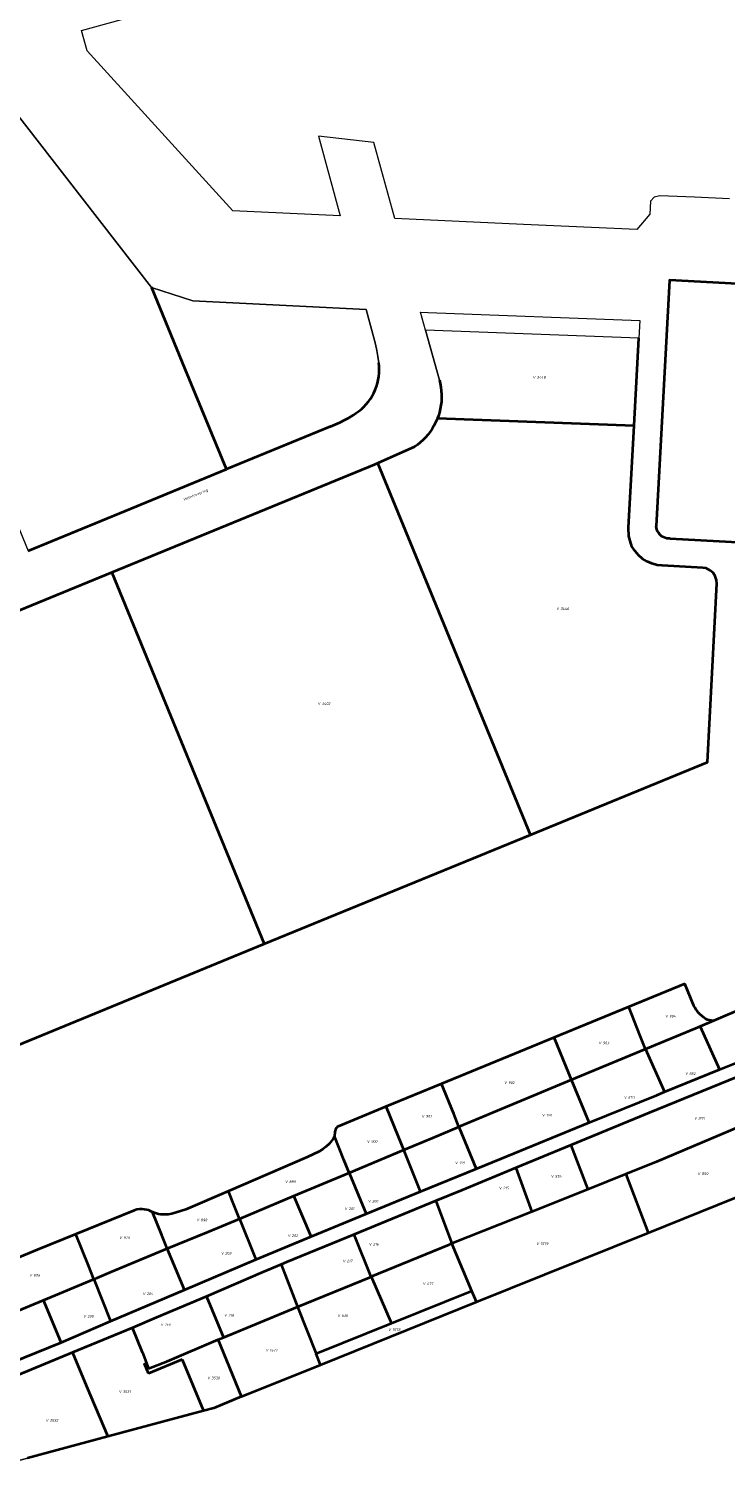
# Model space of a CAD drawing. Header units: metres. Extents: x 102498 to 104230, y 417239 to 420360.
# Tile 9 of 12: x 103312 to 103546, y 419436 to 419926. Entities that reach past the tile are written whole.
import ezdxf
from ezdxf.enums import TextEntityAlignment as Align
from ezdxf.lldxf.tags import DXFTag

# ---------------------------------------------------------------- set-up
doc = ezdxf.new("R2010")
doc.units = ezdxf.units.M
for name, color, linetype, lineweight in [('B-WE-KG-GRENS_PERCEEL-GV', 150, 'Continuous', 18), ('B-WE-KG-GRENS_PERCEEL-S @ 0.5', 150, 'Continuous', 25), ('B-WE-OG-BEBOUWING_STRAATNAAM-T18', 10, 'Continuous', 18), ('N-WE-KG-GRENS_KADASTRAAL-G', 150, 'KG-KADASTRAAL', 35)]:
    doc.layers.add(name, color=color, linetype=linetype, lineweight=lineweight)
doc.styles.add('NLCS-ISO', font='NLCS-ISO.ttf')
doc.styles.add('NLCS-ISO-ANNOTATIEF-T18', font='NLCS-ISO.ttf', dxfattribs={"height": 1.8})
doc.styles.get("Standard").update_dxf_attribs({"font": 'arial.ttf'})
tags = doc.linetypes.add('KG-KADASTRAAL', pattern='A,5.5,-2,["K",Standard,S=1.8,R=0,X=0,Y=-0.9],-2,5.5,-2,[5,NLCS.SHX,S=0.75,R=0,X=0,Y=0],-2', length=19).pattern_tags.tags
tags[6] = DXFTag(74, 10)

# ---------------------------------------------------------------- blocks, each defined once
blk = doc.blocks.new('SKG-PERCEELNUMMER-SO')
at = {"style": 'NLCS-ISO', "oblique": 10, "flags": 1}
for tag, p in [('GEMEENTECODE', (0, 2.55)), ('PERCEELGROOTTE', (0, -2.45))]:
    blk.add_attdef(tag, text='', height=1.8, dxfattribs=at).set_placement(p, align=Align.MIDDLE_CENTER)
at = {"style": 'NLCS-ISO', "oblique": 10}
blk.add_attdef('SECTIE', text='', height=1.8, dxfattribs=at).set_placement((-0.5, 0), align=Align.MIDDLE_RIGHT)
blk.add_attdef('PERCEELNUMMER', text='', height=1.8, dxfattribs=at).set_placement((0.5, 0), align=Align.MIDDLE_LEFT)

msp = doc.modelspace()

# ---------------------------------------------------------------- linework, layer by layer
at = {"layer": 'B-WE-KG-GRENS_PERCEEL-GV'}
for points in [[(103547.579, 419868.64), (103535.821, 419869.123), (103524.064, 419869.605), (103522.164, 419869.187), (103521.009, 419867.829), (103520.722, 419863.484), (103516.387, 419858.241), (103478.12, 419860.005), (103434.777, 419862.003), (103427.699, 419887.649), (103409.055, 419889.708), (103416.383, 419862.85), (103380.195, 419864.523), (103331.12, 419918.546), (103329.228, 419925.394), (103388.886, 419941.902)], [(103292.813, 419915.917), (103323.537, 419876.413), (103352.823, 419838.697), (103366.753, 419834.174), (103425.105, 419831.355), (103427.762, 419821.719), (103428.285, 419819.636), (103428.738, 419817.537), (103429.118, 419815.424), (103429.427, 419813.299), (103429.529, 419812.149), (103429.557, 419810.995), (103429.51, 419809.842), (103429.39, 419808.694), (103429.196, 419807.556), (103428.929, 419806.433), (103428.591, 419805.329), (103428.182, 419804.25), (103427.705, 419803.199), (103427.162, 419802.18), (103426.554, 419801.199), (103425.884, 419800.259), (103425.156, 419799.363), (103424.371, 419798.517), (103423.533, 419797.723), (103422.647, 419796.984), (103421.714, 419796.303), (103420.74, 419795.684), (103419.274, 419794.809), (103417.776, 419793.99), (103416.249, 419793.226), (103414.695, 419792.518), (103413.116, 419791.869), (103378.043, 419777.424), (103344.06, 419763.465), (103311.239, 419749.997)], [(103632.932, 419748.372), (103527.609, 419754.061), (103527.025, 419754.068), (103526.447, 419754.151), (103525.885, 419754.308), (103525.347, 419754.536), (103524.844, 419754.832), (103524.383, 419755.191), (103523.973, 419755.606), (103523.619, 419756.072), (103523.33, 419756.578), (103523.108, 419757.119), (103522.958, 419757.683), (103522.882, 419758.262), (103527.368, 419841.182), (103637.753, 419835.254)], [(103262.53, 419711.089), (103339.397, 419742.653), (103427.819, 419778.962), (103429.085, 419779.522), (103441.406, 419784.969), (103442.404, 419785.676), (103443.359, 419786.442), (103444.266, 419787.263), (103445.122, 419788.137), (103445.925, 419789.06), (103446.672, 419790.03), (103447.359, 419791.042), (103447.984, 419792.094), (103448.546, 419793.181), (103449.042, 419794.299), (103449.193, 419794.705), (103449.47, 419795.446), (103449.829, 419796.615), (103450.117, 419797.804), (103450.334, 419799.009), (103450.479, 419800.223), (103450.551, 419801.445), (103450.551, 419802.668), (103450.477, 419803.89), (103450.33, 419805.105), (103450.111, 419806.308), (103449.821, 419807.497), (103445.161, 419824.381), (103443.486, 419830.45), (103446.021, 419830.327), (103517.357, 419827.612), (103517.033, 419821.62), (103515.439, 419792.159), (103513.578, 419757.749), (103513.691, 419754.932), (103514.105, 419753.282), (103514.734, 419751.419), (103515.782, 419749.882), (103516.9, 419748.485), (103518.297, 419747.227), (103519.834, 419746.319), (103521.371, 419745.69), (103523.257, 419745.131), (103524.91, 419744.959), (103538.595, 419744.221), (103539.708, 419744.084), (103541.105, 419743.35), (103542.049, 419742.477), (103542.817, 419741.394), (103543.236, 419740.102), (103543.319, 419738.968), (103540.186, 419678.752), (103480.525, 419654.253), (103390.823, 419617.419), (103250.55, 419559.818)], [(103293.571, 419505.742), (103314.217, 419514.298), (103327.265, 419519.605), (103346.967, 419527.619), (103347.828, 419527.855), (103348.711, 419527.99), (103349.604, 419528.024), (103350.494, 419527.956), (103351.263, 419527.813), (103351.907, 419527.629), (103352.513, 419527.292), (103353.122, 419527.007), (103353.208, 419526.967), (103353.804, 419526.737), (103354.537, 419526.511), (103355.16, 419526.365), (103355.917, 419526.241), (103356.681, 419526.175), (103357.321, 419526.164), (103358.468, 419526.244), (103359.6, 419526.452), (103364.367, 419527.883), (103378.756, 419534.086), (103405.259, 419545.512), (103409.29, 419547.423), (103410.532, 419548.202), (103411.571, 419549.014), (103412.626, 419550.031), (103413.563, 419551.157), (103413.985, 419551.757), (103414.446, 419552.505), (103414.457, 419552.651), (103414.563, 419554.041), (103414.65, 419554.441), (103414.793, 419554.826), (103415.145, 419555.41), (103415.418, 419555.715), (103415.677, 419555.938), (103431.862, 419562.605), (103450.533, 419570.296), (103476.991, 419581.195), (103488.478, 419585.914), (103513.691, 419596.272), (103532.491, 419603.996), (103535.587, 419596.562), (103535.985, 419595.838), (103536.414, 419595.178), (103536.915, 419594.527), (103536.973, 419594.451), (103537.593, 419593.775), (103538.268, 419593.153), (103538.887, 419592.668), (103539.54, 419592.23), (103540.222, 419591.839), (103542.159, 419591.478), (103552.996, 419596.061)], [(103565.518, 419583.597), (103544.267, 419575.042), (103525.718, 419567.523), (103523.084, 419566.455), (103500.253, 419557.201), (103470.715, 419545.086), (103462.225, 419541.569), (103443.429, 419533.952), (103425.111, 419526.433), (103406.634, 419518.834), (103387.96, 419511.034), (103363.947, 419500.787), (103339.037, 419490.307), (103322.347, 419483.076), (103305.677, 419476.321), (103289.568, 419469.706), (103270.423, 419461.534), (103246.473, 419457.812), (103234.321, 419455.841), (103233.328, 419455.68), (103048.661, 419425.724)], [(103130.959, 419434.922), (103177.251, 419442.319), (103188.224, 419444.19), (103216.852, 419448.442), (103243.399, 419452.382), (103270.876, 419457.524), (103282.689, 419461.681), (103282.826, 419461.738), (103303.192, 419470.184), (103326.174, 419479.674), (103346.435, 419488.041), (103354.521, 419491.53), (103371.304, 419498.62), (103390.333, 419506.769), (103396.499, 419509.364), (103398.262, 419510.106), (103421.118, 419519.515), (103448.654, 419530.85), (103457.448, 419534.47), (103475.594, 419541.914), (103494.155, 419549.59), (103520.537, 419560.501), (103564.854, 419578.526)], [(103562.139, 419371.119), (103583.989, 419457.003), (103591.584, 419485.461), (103595.541, 419503.878), (103597.242, 419513.639), (103599.075, 419527.375), (103599.187, 419541.775), (103583.468, 419545.56), (103561.09, 419536.537), (103520.193, 419520.047), (103462.356, 419496.727), (103409.806, 419475.538), (103383.168, 419464.826), (103373.811, 419460.938), (103370.336, 419460.005), (103338.121, 419451.36), (103310.963, 419444.072), (103292.236, 419439.047), (103288.332, 419448.298), (103271.48, 419441.686), (103239.061, 419436.197), (103233.227, 419435.26)]]:
    msp.add_lwpolyline(points, dxfattribs=at)
for points in [[(103292.813, 419915.917), (103291.155, 419918.048), (103247.454, 419905.15), (103311.239, 419749.997), (103344.06, 419763.465), (103378.043, 419777.424), (103364.156, 419811.211), (103352.924, 419838.566), (103352.823, 419838.697), (103323.537, 419876.413)], [(103522.882, 419758.262), (103522.958, 419757.683), (103523.108, 419757.119), (103523.33, 419756.578), (103523.619, 419756.072), (103523.973, 419755.606), (103524.383, 419755.191), (103524.844, 419754.832), (103525.347, 419754.536), (103525.885, 419754.308), (103526.447, 419754.151), (103527.025, 419754.068), (103527.609, 419754.061), (103632.932, 419748.372), (103634.804, 419766.068), (103637.753, 419835.254), (103527.368, 419841.182)], [(103352.823, 419838.697), (103352.924, 419838.566), (103364.156, 419811.211), (103378.043, 419777.424), (103413.116, 419791.869), (103414.695, 419792.518), (103416.249, 419793.226), (103417.776, 419793.99), (103419.274, 419794.809), (103420.74, 419795.684), (103421.714, 419796.303), (103422.647, 419796.984), (103423.533, 419797.723), (103424.371, 419798.517), (103425.156, 419799.363), (103425.884, 419800.259), (103426.554, 419801.199), (103427.162, 419802.18), (103427.705, 419803.199), (103428.182, 419804.25), (103428.591, 419805.329), (103428.929, 419806.433), (103429.196, 419807.556), (103429.39, 419808.694), (103429.51, 419809.842), (103429.557, 419810.995), (103429.529, 419812.149), (103429.427, 419813.299), (103429.118, 419815.424), (103428.738, 419817.537), (103428.285, 419819.636), (103427.762, 419821.719), (103425.105, 419831.355), (103366.753, 419834.174)], [(103449.193, 419794.705), (103515.439, 419792.159), (103517.033, 419821.62), (103445.161, 419824.381), (103449.821, 419807.497), (103450.111, 419806.308), (103450.33, 419805.105), (103450.477, 419803.89), (103450.551, 419802.668), (103450.551, 419801.445), (103450.479, 419800.223), (103450.334, 419799.009), (103450.117, 419797.804), (103449.829, 419796.615), (103449.47, 419795.446)], [(103515.439, 419792.159), (103449.193, 419794.705), (103449.042, 419794.299), (103448.546, 419793.181), (103447.984, 419792.094), (103447.359, 419791.042), (103446.672, 419790.03), (103445.925, 419789.06), (103445.122, 419788.137), (103444.266, 419787.263), (103443.359, 419786.442), (103442.404, 419785.676), (103441.406, 419784.969), (103429.085, 419779.522), (103480.525, 419654.253), (103540.186, 419678.752), (103543.319, 419738.968), (103543.236, 419740.102), (103542.817, 419741.394), (103542.049, 419742.477), (103541.105, 419743.35), (103539.708, 419744.084), (103538.595, 419744.221), (103524.91, 419744.959), (103523.257, 419745.131), (103521.371, 419745.69), (103519.834, 419746.319), (103518.297, 419747.227), (103516.9, 419748.485), (103515.782, 419749.882), (103514.734, 419751.419), (103514.105, 419753.282), (103513.691, 419754.932), (103513.578, 419757.749)], [(103429.085, 419779.522), (103427.819, 419778.962), (103339.397, 419742.653), (103390.823, 419617.419), (103480.525, 419654.253)], [(103222.419, 419694.619), (103199.125, 419685.054), (103250.55, 419559.818), (103390.823, 419617.419), (103339.397, 419742.653), (103262.53, 419711.089), (103260.242, 419710.148), (103248.732, 419705.423)], [(103532.491, 419603.996), (103513.691, 419596.272), (103517.506, 419586.403), (103519.232, 419581.935), (103536.172, 419588.964), (103537.714, 419589.599), (103542.159, 419591.478), (103540.222, 419591.839), (103539.54, 419592.23), (103538.887, 419592.668), (103538.268, 419593.153), (103537.593, 419593.775), (103536.973, 419594.451), (103536.915, 419594.527), (103536.414, 419595.178), (103535.985, 419595.838), (103535.587, 419596.562)], [(103513.691, 419596.272), (103488.478, 419585.914), (103492.531, 419575.963), (103494.311, 419571.594), (103517.42, 419581.183), (103519.232, 419581.935), (103517.506, 419586.403)], [(103542.159, 419591.478), (103537.714, 419589.599), (103544.267, 419575.042), (103565.518, 419583.597), (103563.574, 419587.431), (103559.636, 419595.012), (103558.139, 419598.2), (103557.453, 419597.915), (103552.996, 419596.061)], [(103519.232, 419581.935), (103525.718, 419567.523), (103544.267, 419575.042), (103537.714, 419589.599), (103536.172, 419588.964)], [(103488.478, 419585.914), (103476.991, 419581.195), (103450.533, 419570.296), (103454.657, 419560.136), (103456.425, 419555.78), (103494.311, 419571.594), (103492.531, 419575.963)], [(103494.155, 419549.59), (103499.825, 419534.671), (103512.673, 419539.847), (103522.964, 419543.993), (103553.782, 419556.969), (103551.166, 419564.283), (103561.537, 419571.205), (103573.951, 419582.131), (103564.854, 419578.526), (103520.537, 419560.501)], [(103519.232, 419581.935), (103517.42, 419581.183), (103494.311, 419571.594), (103500.253, 419557.201), (103523.084, 419566.455), (103525.718, 419567.523)], [(103456.425, 419555.78), (103462.225, 419541.569), (103470.715, 419545.086), (103500.253, 419557.201), (103494.311, 419571.594)], [(103431.862, 419562.605), (103436.042, 419552.366), (103437.824, 419547.998), (103447.627, 419552.083), (103456.425, 419555.78), (103454.657, 419560.136), (103450.533, 419570.296)], [(103415.677, 419555.938), (103415.418, 419555.715), (103415.145, 419555.41), (103414.793, 419554.826), (103414.65, 419554.441), (103414.563, 419554.041), (103414.457, 419552.651), (103417.668, 419544.7), (103419.442, 419540.309), (103437.824, 419547.998), (103436.042, 419552.366), (103431.862, 419562.605)], [(103561.09, 419536.537), (103553.782, 419556.969), (103522.964, 419543.993), (103512.673, 419539.847), (103520.193, 419520.047)], [(103378.756, 419534.086), (103380.672, 419529.3), (103382.482, 419524.775), (103400.787, 419532.472), (103419.442, 419540.309), (103417.668, 419544.7), (103414.457, 419552.651), (103414.446, 419552.505), (103413.985, 419551.757), (103413.563, 419551.157), (103412.626, 419550.031), (103411.571, 419549.014), (103410.532, 419548.202), (103409.29, 419547.423), (103405.259, 419545.512)], [(103437.824, 419547.998), (103443.429, 419533.952), (103462.225, 419541.569), (103456.425, 419555.78), (103447.627, 419552.083)], [(103419.442, 419540.309), (103425.111, 419526.433), (103443.429, 419533.952), (103437.824, 419547.998)], [(103494.155, 419549.59), (103475.594, 419541.914), (103480.983, 419527.08), (103499.825, 419534.671)], [(103400.787, 419532.472), (103406.634, 419518.834), (103425.111, 419526.433), (103419.442, 419540.309)], [(103453.97, 419516.429), (103480.983, 419527.08), (103475.594, 419541.914), (103457.448, 419534.47), (103448.654, 419530.85), (103450.46, 419525.95)], [(103480.983, 419527.08), (103453.97, 419516.429), (103460.789, 419500.408), (103462.356, 419496.727), (103520.193, 419520.047), (103512.673, 419539.847), (103499.825, 419534.671)], [(103353.122, 419527.007), (103356.28, 419519.212), (103358.1, 419514.72), (103371.871, 419520.399), (103382.482, 419524.775), (103380.672, 419529.3), (103378.756, 419534.086), (103364.367, 419527.883), (103359.6, 419526.452), (103358.468, 419526.244), (103357.321, 419526.164), (103356.681, 419526.175), (103355.917, 419526.241), (103355.16, 419526.365), (103354.537, 419526.511), (103353.804, 419526.737), (103353.208, 419526.967)], [(103400.787, 419532.472), (103382.482, 419524.775), (103387.96, 419511.034), (103406.634, 419518.834)], [(103327.265, 419519.605), (103331.537, 419508.978), (103333.365, 419504.446), (103334.446, 419504.902), (103339.181, 419506.868), (103358.1, 419514.72), (103356.28, 419519.212), (103353.122, 419527.007), (103352.513, 419527.292), (103351.907, 419527.629), (103351.263, 419527.813), (103350.494, 419527.956), (103349.604, 419528.024), (103348.711, 419527.99), (103347.828, 419527.855), (103346.967, 419527.619)], [(103426.781, 419505.252), (103426.807, 419505.263), (103453.244, 419516.143), (103453.97, 419516.429), (103450.46, 419525.95), (103448.654, 419530.85), (103421.118, 419519.515)], [(103363.947, 419500.787), (103387.96, 419511.034), (103382.482, 419524.775), (103371.871, 419520.399), (103358.1, 419514.72)], [(103293.571, 419505.742), (103297.964, 419494.894), (103299.746, 419490.491), (103316.357, 419497.39), (103333.365, 419504.446), (103331.537, 419508.978), (103327.265, 419519.605), (103314.217, 419514.298)], [(103426.781, 419505.252), (103421.118, 419519.515), (103398.262, 419510.106), (103396.499, 419509.364), (103398.379, 419504.429), (103400.263, 419499.523), (103401.99, 419495.051)], [(103339.037, 419490.307), (103363.947, 419500.787), (103358.1, 419514.72), (103339.181, 419506.868), (103334.446, 419504.902), (103333.365, 419504.446)], [(103433.698, 419489.485), (103460.789, 419500.408), (103453.97, 419516.429), (103453.244, 419516.143), (103426.807, 419505.263)], [(103401.99, 419495.051), (103400.263, 419499.523), (103398.379, 419504.429), (103396.499, 419509.364), (103390.333, 419506.769), (103371.304, 419498.62), (103377.071, 419484.797), (103401.959, 419495.038)], [(103333.365, 419504.446), (103316.357, 419497.39), (103322.347, 419483.076), (103339.037, 419490.307)], [(103426.807, 419505.263), (103426.781, 419505.252), (103401.99, 419495.051), (103401.959, 419495.038), (103408.31, 419479.248), (103433.698, 419489.485)], [(103375.291, 419484.064), (103377.071, 419484.797), (103371.304, 419498.62), (103354.521, 419491.53), (103346.435, 419488.041), (103349.747, 419479.744), (103351.137, 419476.119), (103351.83, 419474.313), (103358.187, 419476.829)], [(103408.31, 419479.248), (103409.806, 419475.538), (103462.356, 419496.727), (103460.789, 419500.408), (103433.698, 419489.485)], [(103305.677, 419476.321), (103322.347, 419483.076), (103316.357, 419497.39), (103299.746, 419490.491)], [(103383.168, 419464.826), (103409.806, 419475.538), (103408.31, 419479.248), (103401.959, 419495.038), (103377.071, 419484.797), (103375.291, 419484.064)], [(103346.435, 419488.041), (103326.174, 419479.674), (103330.901, 419468.391), (103338.121, 419451.36), (103370.336, 419460.005), (103363.164, 419477.344), (103351.776, 419472.638), (103350.459, 419475.84), (103351.137, 419476.119), (103349.747, 419479.744)], [(103375.291, 419484.064), (103358.187, 419476.829), (103351.83, 419474.313), (103351.137, 419476.119), (103350.459, 419475.84), (103351.776, 419472.638), (103363.164, 419477.344), (103370.336, 419460.005), (103373.811, 419460.938), (103383.168, 419464.826)], [(103292.236, 419439.047), (103310.963, 419444.072), (103338.121, 419451.36), (103330.901, 419468.391), (103326.174, 419479.674), (103303.192, 419470.184), (103282.826, 419461.738), (103282.689, 419461.681), (103288.332, 419448.298)]]:
    msp.add_lwpolyline(points, close=True, dxfattribs=at)
at = {"layer": 'N-WE-KG-GRENS_KADASTRAAL-G'}
for points in [[(103637.753, 419835.254), (103527.368, 419841.182), (103522.882, 419758.262)], [(103378.043, 419777.424), (103364.156, 419811.211), (103352.924, 419838.566), (103352.823, 419838.697)], [(103515.439, 419792.159), (103517.033, 419821.62)], [(103420.74, 419795.684), (103421.714, 419796.303), (103422.647, 419796.984), (103423.533, 419797.723), (103424.371, 419798.517), (103425.156, 419799.363), (103425.884, 419800.259), (103426.554, 419801.199), (103427.162, 419802.18), (103427.705, 419803.199), (103428.182, 419804.25), (103428.591, 419805.329), (103428.929, 419806.433), (103429.196, 419807.556), (103429.39, 419808.694), (103429.51, 419809.842), (103429.557, 419810.995), (103429.529, 419812.149), (103429.427, 419813.299)], [(103449.821, 419807.497), (103450.111, 419806.308), (103450.33, 419805.105), (103450.477, 419803.89), (103450.551, 419802.668), (103450.551, 419801.445), (103450.479, 419800.223), (103450.334, 419799.009), (103450.117, 419797.804), (103449.829, 419796.615), (103449.47, 419795.446), (103449.193, 419794.705)], [(103413.116, 419791.869), (103414.695, 419792.518), (103416.249, 419793.226), (103417.776, 419793.99), (103419.274, 419794.809), (103420.74, 419795.684)], [(103449.193, 419794.705), (103449.042, 419794.299), (103448.546, 419793.181), (103447.984, 419792.094), (103447.359, 419791.042), (103446.672, 419790.03), (103445.925, 419789.06), (103445.122, 419788.137), (103444.266, 419787.263), (103443.359, 419786.442), (103442.404, 419785.676), (103441.406, 419784.969)], [(103449.193, 419794.705), (103515.439, 419792.159)], [(103480.525, 419654.253), (103540.186, 419678.752), (103543.319, 419738.968), (103543.236, 419740.102), (103542.817, 419741.394), (103542.049, 419742.477), (103541.105, 419743.35), (103539.708, 419744.084), (103538.595, 419744.221), (103524.91, 419744.959), (103523.257, 419745.131), (103521.371, 419745.69), (103519.834, 419746.319), (103518.297, 419747.227), (103516.9, 419748.485), (103515.782, 419749.882), (103514.734, 419751.419), (103514.105, 419753.282), (103513.691, 419754.932), (103513.578, 419757.749), (103515.439, 419792.159)], [(103413.116, 419791.869), (103378.043, 419777.424)], [(103441.406, 419784.969), (103429.085, 419779.522)], [(103429.085, 419779.522), (103427.819, 419778.962), (103339.397, 419742.653)], [(103344.06, 419763.465), (103378.043, 419777.424)], [(103480.525, 419654.253), (103429.085, 419779.522)], [(103311.239, 419749.997), (103344.06, 419763.465)], [(103527.609, 419754.061), (103527.025, 419754.068), (103526.447, 419754.151), (103525.885, 419754.308), (103525.347, 419754.536), (103524.844, 419754.832), (103524.383, 419755.191), (103523.973, 419755.606), (103523.619, 419756.072), (103523.33, 419756.578), (103523.108, 419757.119), (103522.958, 419757.683), (103522.882, 419758.262)], [(103527.609, 419754.061), (103632.932, 419748.372)], [(103339.397, 419742.653), (103262.53, 419711.089), (103260.242, 419710.148)], [(103339.397, 419742.653), (103390.823, 419617.419)], [(103390.823, 419617.419), (103480.525, 419654.253)], [(103250.55, 419559.818), (103390.823, 419617.419)], [(103532.491, 419603.996), (103513.691, 419596.272)], [(103536.915, 419594.527), (103536.414, 419595.178), (103535.985, 419595.838), (103535.587, 419596.562), (103532.491, 419603.996)], [(103513.691, 419596.272), (103488.478, 419585.914)], [(103517.506, 419586.403), (103513.691, 419596.272)], [(103557.453, 419597.915), (103552.996, 419596.061), (103542.159, 419591.478)], [(103542.159, 419591.478), (103540.222, 419591.839), (103539.54, 419592.23), (103538.887, 419592.668), (103538.268, 419593.153), (103537.593, 419593.775), (103536.973, 419594.451), (103536.915, 419594.527)], [(103542.159, 419591.478), (103537.714, 419589.599)], [(103519.232, 419581.935), (103517.506, 419586.403)], [(103537.714, 419589.599), (103536.172, 419588.964), (103519.232, 419581.935)], [(103537.714, 419589.599), (103544.267, 419575.042)], [(103488.478, 419585.914), (103476.991, 419581.195), (103450.533, 419570.296)], [(103492.531, 419575.963), (103488.478, 419585.914)], [(103573.951, 419582.131), (103564.854, 419578.526), (103520.537, 419560.501), (103494.155, 419549.59)], [(103519.232, 419581.935), (103517.42, 419581.183)], [(103519.232, 419581.935), (103525.718, 419567.523)], [(103544.267, 419575.042), (103565.518, 419583.597)], [(103517.42, 419581.183), (103494.311, 419571.594)], [(103494.311, 419571.594), (103456.425, 419555.78)], [(103494.311, 419571.594), (103492.531, 419575.963)], [(103500.253, 419557.201), (103494.311, 419571.594)], [(103525.718, 419567.523), (103544.267, 419575.042)], [(103450.533, 419570.296), (103431.862, 419562.605)], [(103454.657, 419560.136), (103450.533, 419570.296)], [(103523.084, 419566.455), (103525.718, 419567.523)], [(103431.862, 419562.605), (103415.677, 419555.938)], [(103436.042, 419552.366), (103431.862, 419562.605)], [(103500.253, 419557.201), (103523.084, 419566.455)], [(103456.425, 419555.78), (103454.657, 419560.136)], [(103462.225, 419541.569), (103470.715, 419545.086), (103500.253, 419557.201)], [(103553.782, 419556.969), (103522.964, 419543.993), (103512.673, 419539.847)], [(103414.457, 419552.651), (103414.446, 419552.505), (103413.985, 419551.757), (103413.563, 419551.157), (103412.626, 419550.031), (103411.571, 419549.014), (103410.532, 419548.202), (103409.29, 419547.423), (103405.259, 419545.512), (103378.756, 419534.086)], [(103415.677, 419555.938), (103415.418, 419555.715), (103415.145, 419555.41), (103414.793, 419554.826), (103414.65, 419554.441), (103414.563, 419554.041), (103414.457, 419552.651)], [(103417.668, 419544.7), (103414.457, 419552.651)], [(103437.824, 419547.998), (103436.042, 419552.366)], [(103437.824, 419547.998), (103447.627, 419552.083), (103456.425, 419555.78)], [(103456.425, 419555.78), (103462.225, 419541.569)], [(103419.442, 419540.309), (103437.824, 419547.998)], [(103443.429, 419533.952), (103437.824, 419547.998)], [(103494.155, 419549.59), (103475.594, 419541.914)], [(103494.155, 419549.59), (103499.825, 419534.671)], [(103419.442, 419540.309), (103417.668, 419544.7)], [(103400.787, 419532.472), (103419.442, 419540.309)], [(103419.442, 419540.309), (103425.111, 419526.433)], [(103443.429, 419533.952), (103462.225, 419541.569)], [(103475.594, 419541.914), (103457.448, 419534.47), (103448.654, 419530.85)], [(103475.594, 419541.914), (103480.983, 419527.08)], [(103512.673, 419539.847), (103499.825, 419534.671)], [(103512.673, 419539.847), (103520.193, 419520.047)], [(103378.756, 419534.086), (103364.367, 419527.883), (103359.6, 419526.452), (103358.468, 419526.244), (103357.321, 419526.164), (103356.681, 419526.175), (103355.917, 419526.241), (103355.16, 419526.365), (103354.537, 419526.511), (103353.804, 419526.737), (103353.208, 419526.967), (103353.122, 419527.007)], [(103380.672, 419529.3), (103378.756, 419534.086)], [(103382.482, 419524.775), (103400.787, 419532.472)], [(103406.634, 419518.834), (103400.787, 419532.472)], [(103425.111, 419526.433), (103443.429, 419533.952)], [(103499.825, 419534.671), (103480.983, 419527.08)], [(103520.193, 419520.047), (103561.09, 419536.537)], [(103353.122, 419527.007), (103352.513, 419527.292), (103351.907, 419527.629), (103351.263, 419527.813), (103350.494, 419527.956), (103349.604, 419528.024), (103348.711, 419527.99), (103347.828, 419527.855), (103346.967, 419527.619), (103327.265, 419519.605)], [(103382.482, 419524.775), (103380.672, 419529.3)], [(103448.654, 419530.85), (103421.118, 419519.515)], [(103448.654, 419530.85), (103450.46, 419525.95)], [(103356.28, 419519.212), (103353.122, 419527.007)], [(103358.1, 419514.72), (103371.871, 419520.399), (103382.482, 419524.775)], [(103382.482, 419524.775), (103387.96, 419511.034)], [(103406.634, 419518.834), (103425.111, 419526.433)], [(103450.46, 419525.95), (103453.97, 419516.429)], [(103480.983, 419527.08), (103453.97, 419516.429)], [(103327.265, 419519.605), (103314.217, 419514.298), (103293.571, 419505.742)], [(103331.537, 419508.978), (103327.265, 419519.605)], [(103358.1, 419514.72), (103356.28, 419519.212)], [(103387.96, 419511.034), (103406.634, 419518.834)], [(103421.118, 419519.515), (103398.262, 419510.106), (103396.499, 419509.364)], [(103426.781, 419505.252), (103421.118, 419519.515)], [(103462.356, 419496.727), (103520.193, 419520.047)], [(103339.181, 419506.868), (103358.1, 419514.72)], [(103363.947, 419500.787), (103358.1, 419514.72)], [(103426.807, 419505.263), (103453.244, 419516.143)], [(103453.97, 419516.429), (103453.244, 419516.143)], [(103460.789, 419500.408), (103453.97, 419516.429)], [(103333.365, 419504.446), (103331.537, 419508.978)], [(103363.947, 419500.787), (103387.96, 419511.034)], [(103396.499, 419509.364), (103390.333, 419506.769), (103371.304, 419498.62)], [(103396.499, 419509.364), (103398.379, 419504.429)], [(103316.357, 419497.39), (103333.365, 419504.446)], [(103333.365, 419504.446), (103334.446, 419504.902), (103339.181, 419506.868)], [(103333.365, 419504.446), (103339.037, 419490.307)], [(103398.379, 419504.429), (103400.263, 419499.523)], [(103401.99, 419495.051), (103426.781, 419505.252)], [(103426.781, 419505.252), (103426.807, 419505.263)], [(103426.807, 419505.263), (103433.698, 419489.485)], [(103339.037, 419490.307), (103363.947, 419500.787)], [(103371.304, 419498.62), (103354.521, 419491.53), (103346.435, 419488.041)], [(103371.304, 419498.62), (103377.071, 419484.797)], [(103400.263, 419499.523), (103401.99, 419495.051)], [(103460.789, 419500.408), (103433.698, 419489.485)], [(103462.356, 419496.727), (103460.789, 419500.408)], [(103299.746, 419490.491), (103316.357, 419497.39)], [(103322.347, 419483.076), (103316.357, 419497.39)], [(103377.071, 419484.797), (103401.959, 419495.038)], [(103401.959, 419495.038), (103401.99, 419495.051)], [(103401.959, 419495.038), (103408.31, 419479.248)], [(103409.806, 419475.538), (103462.356, 419496.727)], [(103322.347, 419483.076), (103339.037, 419490.307)], [(103433.698, 419489.485), (103408.31, 419479.248)], [(103346.435, 419488.041), (103326.174, 419479.674)], [(103349.747, 419479.744), (103346.435, 419488.041)], [(103351.83, 419474.313), (103358.187, 419476.829), (103375.291, 419484.064)], [(103375.291, 419484.064), (103377.071, 419484.797)], [(103383.168, 419464.826), (103375.291, 419484.064)], [(103326.174, 419479.674), (103303.192, 419470.184)], [(103305.677, 419476.321), (103322.347, 419483.076)], [(103326.174, 419479.674), (103330.901, 419468.391), (103338.121, 419451.36)], [(103349.747, 419479.744), (103351.137, 419476.119)], [(103409.806, 419475.538), (103408.31, 419479.248)], [(103351.776, 419472.638), (103350.459, 419475.84), (103351.137, 419476.119)], [(103351.137, 419476.119), (103351.83, 419474.313)], [(103363.164, 419477.344), (103351.776, 419472.638)], [(103363.164, 419477.344), (103370.336, 419460.005)], [(103383.168, 419464.826), (103409.806, 419475.538)], [(103383.168, 419464.826), (103373.811, 419460.938), (103370.336, 419460.005)], [(103370.336, 419460.005), (103338.121, 419451.36)], [(103338.121, 419451.36), (103310.963, 419444.072)]]:
    msp.add_lwpolyline(points, dxfattribs=at)

# ---------------------------------------------------------------- block references
at = {"layer": 'B-WE-KG-GRENS_PERCEEL-S @ 0.5', "xscale": 0.5, "yscale": 0.5, "zscale": 0.5}
for p, values in [((103482.43, 419808.442), {'PERCEELNUMMER': '3448', 'SECTIE': 'V'}), ((103490.335, 419730.421), {'PERCEELNUMMER': '3446', 'SECTIE': 'V'}), ((103409.961, 419698.453), {'PERCEELNUMMER': '3402', 'SECTIE': 'V'}), ((103527.038, 419593.05), {'PERCEELNUMMER': '904', 'SECTIE': 'V'}), ((103504.643, 419584.061), {'PERCEELNUMMER': '903', 'SECTIE': 'V'}), ((103533.783, 419573.713), {'PERCEELNUMMER': '852', 'SECTIE': 'V'}), ((103472.786, 419570.655), {'PERCEELNUMMER': '902', 'SECTIE': 'V'}), ((103513.159, 419565.67), {'PERCEELNUMMER': '853', 'SECTIE': 'V'}), ((103444.998, 419559.332), {'PERCEELNUMMER': '901', 'SECTIE': 'V'}), ((103485.54, 419559.703), {'PERCEELNUMMER': '198', 'SECTIE': 'V'}), ((103536.828, 419558.594), {'PERCEELNUMMER': '855', 'SECTIE': 'V'}), ((103426.546, 419550.816), {'PERCEELNUMMER': '900', 'SECTIE': 'V'}), ((103456.222, 419543.625), {'PERCEELNUMMER': '199', 'SECTIE': 'V'}), ((103398.947, 419537.253), {'PERCEELNUMMER': '899', 'SECTIE': 'V'}), ((103488.552, 419539.076), {'PERCEELNUMMER': '854', 'SECTIE': 'V'}), ((103538.005, 419539.983), {'PERCEELNUMMER': '850', 'SECTIE': 'V'}), ((103471.039, 419535.114), {'PERCEELNUMMER': '215', 'SECTIE': 'V'}), ((103419.024, 419528.178), {'PERCEELNUMMER': '201', 'SECTIE': 'V'}), ((103426.905, 419530.7), {'PERCEELNUMMER': '200', 'SECTIE': 'V'}), ((103369.108, 419524.352), {'PERCEELNUMMER': '898', 'SECTIE': 'V'}), ((103343.111, 419518.361), {'PERCEELNUMMER': '920', 'SECTIE': 'V'}), ((103399.859, 419519.119), {'PERCEELNUMMER': '202', 'SECTIE': 'V'}), ((103377.379, 419513.138), {'PERCEELNUMMER': '203', 'SECTIE': 'V'}), ((103427.22, 419516.199), {'PERCEELNUMMER': '216', 'SECTIE': 'V'}), ((103483.622, 419516.375), {'PERCEELNUMMER': '1579', 'SECTIE': 'V'}), ((103418.393, 419510.525), {'PERCEELNUMMER': '217', 'SECTIE': 'V'}), ((103312.806, 419505.742), {'PERCEELNUMMER': '896', 'SECTIE': 'V'}), ((103445.368, 419502.856), {'PERCEELNUMMER': '637', 'SECTIE': 'V'}), ((103350.981, 419499.526), {'PERCEELNUMMER': '204', 'SECTIE': 'V'}), ((103330.975, 419491.895), {'PERCEELNUMMER': '205', 'SECTIE': 'V'}), ((103356.984, 419489.025), {'PERCEELNUMMER': '219', 'SECTIE': 'V'}), ((103378.421, 419492.178), {'PERCEELNUMMER': '218', 'SECTIE': 'V'}), ((103416.636, 419492.152), {'PERCEELNUMMER': '636', 'SECTIE': 'V'}), ((103433.755, 419487.386), {'PERCEELNUMMER': '1578', 'SECTIE': 'V'}), ((103392.399, 419480.471), {'PERCEELNUMMER': '1577', 'SECTIE': 'V'}), ((103372.752, 419471.108), {'PERCEELNUMMER': '3530', 'SECTIE': 'V'}), ((103342.932, 419466.488), {'PERCEELNUMMER': '3531', 'SECTIE': 'V'}), ((103318.292, 419456.828), {'PERCEELNUMMER': '3532', 'SECTIE': 'V'})]:
    msp.add_blockref('SKG-PERCEELNUMMER-SO', p, dxfattribs=at).add_auto_attribs(values)

# ---------------------------------------------------------------- texts
at = {"layer": 'B-WE-OG-BEBOUWING_STRAATNAAM-T18', "style": 'NLCS-ISO-ANNOTATIEF-T18'}
msp.add_text('Heliotroopring', height=0.9, rotation=22.6, dxfattribs=at).set_placement((103367.768, 419768.773), align=Align.MIDDLE)

doc.saveas('drawing.dxf')
